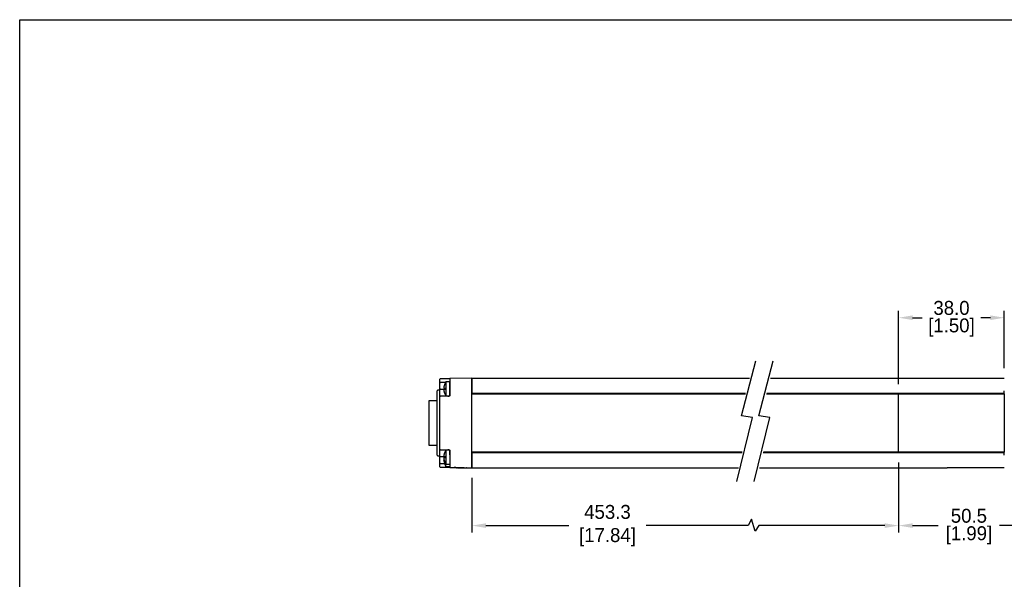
# Model space of a CAD drawing. Header units: inches. Extents: x 0 to 559, y 0 to 432.
# Tile 6 of 19: x 0 to 354, y 231 to 432. Entities that reach past the tile are written whole.
import ezdxf

# ---------------------------------------------------------------- set-up
doc = ezdxf.new("R2010")
doc.units = ezdxf.units.IN
doc.header["$LTSCALE"] = 10
doc.header["$MEASUREMENT"] = 0
doc.layers.add('DIMENSIONS', color=140, linetype='Continuous')
doc.dimstyles.get("Standard").update_dxf_attribs({"dimtxt": 5, "dimasz": 5, "dimexe": 2.5, "dimexo": 3.5, "dimgap": 1, "dimtad": 0, "dimtih": 1, "dimtoh": 1, "dimdec": 1, "dimzin": 0, "dimdsep": 46, "dimtxsty": 'Standard', "dimcen": 0, "dimadec": 0, "dimazin": 0, "dimtfac": 1, "dimtdec": 1, "dimtofl": 0, "dimtmove": 0, "dimatfit": 3, "dimfxl": 1, "dimtolj": 1, "dimtzin": 0, "dimarcsym": 0})

# ---------------------------------------------------------------- blocks, each defined once
blk = doc.blocks.new('*D11')
at = {"layer": 'DEFPOINTS', "color": 0, "transparency": 16777216}
for p in [(315.86, 324.72), (353.84, 303.05), (315.86, 297.4)]:
    blk.add_point(p, dxfattribs=at)
at = {"layer": 'DIMENSIONS', "color": 0, "lineweight": -2, "transparency": 16777216}
for p, q in [((315.86, 300.9), (315.86, 327.22)), ((353.84, 306.55), (353.84, 327.22)), ((320.86, 324.72), (324.26, 324.72)), ((348.84, 324.72), (345.43, 324.72))]:
    blk.add_line(p, q, dxfattribs=at)
at = {"layer": 'DIMENSIONS', "color": 0, "transparency": 16777216}
for points in [[(320.86, 325.56), (320.86, 323.89), (315.86, 324.72)], [(348.84, 325.56), (348.84, 323.89), (353.84, 324.72)]]:
    blk.add_solid(points, dxfattribs=at)
at = {"layer": 'DIMENSIONS', "color": 0, "transparency": 16777216, "char_height": 5, "attachment_point": 5}
for s, insert in [('\\A1;38.0', (334.85, 328.22)), ('\\A1;[1.50]', (334.85, 321.22))]:
    blk.add_mtext(s, dxfattribs=dict(at, insert=insert))
blk = doc.blocks.new('*D16')
at = {"layer": 'DEFPOINTS', "color": 0, "transparency": 16777216}
for p in [(315.86, 276.2), (366.36, 275.35), (315.86, 250.04)]:
    blk.add_point(p, dxfattribs=at)
at = {"layer": 'DIMENSIONS', "color": 0, "lineweight": -2, "transparency": 16777216}
for p, q in [((315.86, 272.7), (315.86, 247.54)), ((366.36, 271.85), (366.36, 247.54)), ((320.86, 250.04), (330.11, 250.04)), ((361.36, 250.04), (352.11, 250.04))]:
    blk.add_line(p, q, dxfattribs=at)
at = {"layer": 'DIMENSIONS', "color": 0, "transparency": 16777216}
for points in [[(320.86, 250.87), (320.86, 249.2), (315.86, 250.04)], [(361.36, 250.87), (361.36, 249.2), (366.36, 250.04)]]:
    blk.add_solid(points, dxfattribs=at)
at = {"layer": 'DIMENSIONS', "color": 0, "transparency": 16777216, "char_height": 5, "attachment_point": 5}
for s, insert in [('\\A1;50.5', (341.11, 253.54)), ('\\A1;[1.99]', (341.11, 246.54))]:
    blk.add_mtext(s, dxfattribs=dict(at, insert=insert))

msp = doc.modelspace()

# ---------------------------------------------------------------- linework, layer by layer
for p, q in [((151.02, 301.65), (151.02, 302.66)), ((151.02, 299.26), (151.02, 301.25)), ((151.21, 302.86), (154.71, 302.92)), ((153.05, 301.45), (151.22, 301.45)), ((154.49, 301.65), (153.19, 301.65)), ((153.19, 301.65), (153.19, 296.65)), ((154.49, 301.65), (154.49, 296.65)), ((154.52, 301.45), (154.49, 301.45)), ((162.52, 303.05), (154.71, 302.92)), ((162.54, 303.05), (262.29, 303.05)), ((269.87, 303.05), (333.36, 303.05)), ((333.36, 303.05), (353.36, 303.05)), ((353.36, 303.05), (353.84, 303.05)), ((150.02, 290.6), (150.02, 298.45)), ((150.82, 298.65), (150.22, 298.65)), ((151.02, 297.56), (151.02, 298.86)), ((151.21, 299.06), (152.64, 299.08)), ((152.64, 299.36), (152.64, 299.15)), ((152.64, 299.15), (152.64, 298.95)), ((152.64, 299.15), (152.64, 299.15)), ((154.52, 298.45), (154.52, 296.7)), ((162.52, 275.35), (162.52, 298.45)), ((162.54, 298.45), (162.54, 297.8)), ((162.54, 297.8), (162.54, 297.6)), ((162.54, 297.6), (260.88, 297.6)), ((162.54, 297.6), (162.54, 297.4)), ((162.54, 297.4), (260.83, 297.4)), ((162.54, 276.4), (162.54, 297.4)), ((268.41, 297.4), (353.84, 297.4)), ((268.46, 297.6), (353.84, 297.6)), ((315.86, 276.2), (315.86, 297.4)), ((353.84, 297.8), (353.84, 298.45)), ((353.84, 297.6), (353.84, 297.8)), ((353.84, 297.4), (353.84, 297.6)), ((353.84, 297.4), (353.84, 276.4)), ((147.02, 294.7), (147.02, 286.9)), ((149.82, 294.9), (147.22, 294.9)), ((151.02, 277.5), (151.02, 296.3)), ((153.19, 296.65), (154.49, 296.65)), ((153.8, 296.5), (154.32, 296.5)), ((147.02, 286.9), (147.02, 279.1)), ((150.02, 285.12), (150.02, 288.69)), ((150.02, 275.35), (150.02, 283.21)), ((147.22, 278.9), (149.82, 278.9)), ((151.02, 274.95), (151.02, 276.25)), ((154.49, 277.15), (153.19, 277.15)), ((153.19, 277.15), (153.19, 272.15)), ((154.32, 277.3), (153.8, 277.3)), ((154.49, 277.15), (154.49, 275.49)), ((154.52, 277.1), (154.52, 275.35)), ((162.54, 276.4), (162.54, 276.2)), ((259.68, 276.4), (162.54, 276.4)), ((162.54, 276.2), (162.54, 276)), ((259.64, 276.2), (162.54, 276.2)), ((162.54, 276), (162.54, 275.35)), ((353.84, 276.2), (267.21, 276.2)), ((353.84, 276.4), (267.26, 276.4)), ((353.84, 276.2), (353.84, 276.4)), ((353.84, 276), (353.84, 276.2)), ((353.84, 275.35), (353.84, 276)), ((150.22, 275.15), (150.82, 275.15)), ((151.02, 272.55), (151.02, 274.55)), ((152.49, 274.73), (151.21, 274.75)), ((152.64, 274.86), (152.64, 274.65)), ((152.64, 274.65), (152.64, 274.45)), ((152.64, 274.65), (152.64, 274.65)), ((151.02, 271.15), (151.02, 272.15)), ((154.71, 270.89), (151.21, 270.95)), ((151.22, 272.35), (152.6, 272.35)), ((152.61, 272.39), (152.61, 272.39)), ((153.19, 272.15), (154.49, 272.15)), ((153.19, 271.25), (153.19, 272.15)), ((153.19, 271.25), (154.49, 271.25)), ((154.49, 272.35), (154.52, 272.35)), ((154.71, 270.89), (155.33, 270.88)), ((155.64, 270.87), (156.65, 270.86)), ((156.95, 270.85), (157.16, 270.85)), ((157.46, 270.84), (160.18, 270.79)), ((159.54, 270.81), (157.61, 270.84)), ((160.49, 270.79), (162.52, 270.75)), ((162.54, 270.75), (258.29, 270.75)), ((265.86, 270.75), (333.36, 270.75)), ((353.36, 270.75), (333.36, 270.75)), ((353.84, 270.75), (353.36, 270.75))]:
    msp.add_line(p, q)
at = {"flags": 128}
for points in [[(152.65, 300.67), (152.65, 300.66), (152.65, 300.65)], [(152.65, 297.64), (152.65, 297.65), (152.65, 297.65)], [(152.65, 276.17), (152.65, 276.16), (152.65, 276.15)], [(152.65, 273.14), (152.65, 273.15), (152.65, 273.15)], [(156.95, 270.85), (156.93, 270.85), (156.9, 270.85), (156.85, 270.85), (156.8, 270.85), (156.74, 270.85), (156.69, 270.86), (156.66, 270.86), (156.65, 270.86)], [(157.46, 270.84), (157.44, 270.84), (157.41, 270.84), (157.36, 270.84), (157.31, 270.84), (157.25, 270.85), (157.2, 270.85), (157.17, 270.85), (157.16, 270.85)]]:
    msp.add_lwpolyline(points, dxfattribs=at)
for centre, radius, start, end in [((151.22, 302.66), 0.2, 91, 180), ((151.22, 301.65), 0.2, 180, 270), ((156.59, 299.15), 4.22, 143.681, 158.8965), ((154.72, 302.72), 0.2, 91, 180), ((150.22, 298.45), 0.2, 90, 180), ((150.82, 298.85), 0.2, 270, 0), ((151.22, 298.86), 0.2, 91, 180), ((152.46, 299.5), 0.0499, 175.0236, 269.7758), ((152.46, 298.8), 0.0499, 90.2249, 184.9767), ((156.59, 299.15), 4.22, 201.1102, 216.319), ((147.22, 294.7), 0.2, 90, 180), ((149.82, 295.1), 0.2, 270, 0), ((151.22, 296.3), 0.2, 90, 180), ((147.22, 279.1), 0.2, 180, 270), ((149.82, 278.7), 0.2, 360, 90), ((151.22, 277.5), 0.2, 180, 270), ((156.59, 274.65), 4.22, 143.681, 158.8965), ((150.22, 275.35), 0.2, 180, 270), ((150.82, 274.95), 0.2, 0, 90), ((151.22, 274.95), 0.2, 180, 269), ((152.46, 275), 0.0499, 175.0236, 269.7758), ((152.46, 274.3), 0.0499, 90.2242, 184.9764), ((152.46, 273.4), 0.0499, 90.2242, 184.9764), ((156.59, 273.75), 4.21, 186.9068, 198.9466), ((156.59, 273.75), 4.21, 164.3563, 171.1176), ((156.59, 274.65), 4.22, 201.1102, 216.319), ((151.22, 272.15), 0.2, 90, 180), ((151.22, 271.15), 0.2, 180, 269), ((156.59, 273.75), 4.22, 201.1102, 216.319), ((154.72, 271.09), 0.2, 180, 269)]:
    msp.add_arc(centre, radius, start, end)
for points, knots in [([(151.02, 301.25), (151.02, 301.27), (151.02, 301.3), (151.02, 301.35), (151.02, 301.41), (151.02, 301.47), (151.02, 301.54), (151.02, 301.59), (151.02, 301.63), (151.02, 301.65), (151.02, 301.65), (151.02, 301.65)], [0, 0, 0, 0, 0.079597, 0.159223, 0.240129, 0.368602, 0.500069, 0.628543, 0.760011, 0.879282, 1, 1, 1, 1]), ([(154.52, 302.72), (154.52, 302.72), (154.52, 302.67), (154.52, 302.44), (154.52, 302.28), (154.52, 301.9), (154.52, 301.76), (154.52, 301.41), (154.52, 301.21), (154.52, 300.84), (154.52, 300.71), (154.52, 300.41), (154.52, 300.24), (154.52, 299.87), (154.52, 299.65), (154.52, 299.26), (154.52, 299.12), (154.52, 298.88), (154.52, 298.8), (154.52, 298.63), (154.52, 298.54), (154.52, 298.45)], [0, 0, 0, 0, 0.25, 0.25, 0.5, 0.5, 0.625, 0.625, 0.75, 0.75, 0.8125, 0.8125, 0.875, 0.875, 0.9375, 0.9375, 0.96875, 0.96875, 0.984375, 0.984375, 1, 1, 1, 1]), ([(162.52, 303.05), (162.52, 303.05), (162.52, 303.03), (162.52, 302.92), (162.52, 302.84), (162.52, 302.62), (162.52, 302.48), (162.52, 302.13), (162.52, 301.93), (162.52, 301.48), (162.52, 301.23), (162.52, 300.71), (162.52, 300.43), (162.52, 299.86), (162.52, 299.58), (162.52, 299.01), (162.52, 298.72), (162.52, 298.45)], [0, 0, 0, 0, 0.125, 0.125, 0.25, 0.25, 0.375, 0.375, 0.5, 0.5, 0.625, 0.625, 0.75, 0.75, 0.875, 0.875, 1, 1, 1, 1]), ([(162.54, 298.45), (162.54, 298.72), (162.54, 299.01), (162.54, 299.58), (162.54, 299.86), (162.54, 300.43), (162.54, 300.71), (162.54, 301.23), (162.54, 301.48), (162.54, 301.93), (162.54, 302.13), (162.54, 302.48), (162.54, 302.62), (162.54, 302.84), (162.54, 302.92), (162.54, 303.03), (162.54, 303.05), (162.54, 303.05)], [0, 0, 0, 0, 0.125, 0.125, 0.25, 0.25, 0.375, 0.375, 0.5, 0.5, 0.625, 0.625, 0.75, 0.75, 0.875, 0.875, 1, 1, 1, 1]), ([(151.02, 298.86), (151.02, 298.86), (151.02, 298.86), (151.02, 298.87), (151.02, 298.9), (151.02, 298.95), (151.02, 299.03), (151.02, 299.1), (151.02, 299.18), (151.02, 299.23), (151.02, 299.26)], [0, 0, 0, 0, 0.08235, 0.165266, 0.250158, 0.498961, 0.622695, 0.749624, 0.874293, 1, 1, 1, 1]), ([(151.02, 296.3), (151.02, 296.3), (151.02, 296.31), (151.02, 296.32), (151.02, 296.35), (151.02, 296.4), (151.02, 296.48), (151.02, 296.63), (151.02, 296.81), (151.02, 297.03), (151.02, 297.28), (151.02, 297.47), (151.02, 297.56)], [0, 0, 0, 0, 0.0618658, 0.1235849, 0.1853257, 0.2472562, 0.373562, 0.5000415, 0.6263473, 0.7528268, 0.8763702, 1, 1, 1, 1]), ([(152.41, 299.66), (152.41, 299.65), (152.41, 299.63), (152.4, 299.59), (152.4, 299.55), (152.4, 299.52), (152.4, 299.51), (152.41, 299.51), (152.41, 299.51)], [0, 0, 0, 0, 0.126034, 0.250927, 0.500548, 0.749753, 0.873949, 1, 1, 1, 1]), ([(152.41, 298.8), (152.41, 298.8), (152.4, 298.8), (152.4, 298.79), (152.4, 298.76), (152.4, 298.72), (152.41, 298.68), (152.41, 298.66), (152.41, 298.65)], [0, 0, 0, 0, 0.125856, 0.250948, 0.500631, 0.749818, 0.873858, 1, 1, 1, 1]), ([(152.61, 300.52), (152.59, 300.47), (152.56, 300.37), (152.52, 300.23), (152.48, 300.06), (152.44, 299.87), (152.42, 299.72), (152.41, 299.66)], [0, 0, 0, 0, 0.1854904, 0.352159, 0.5000171, 0.7789162, 1, 1, 1, 1]), ([(152.41, 299.51), (152.42, 299.51), (152.44, 299.51), (152.48, 299.51), (152.53, 299.51), (152.58, 299.51), (152.6, 299.51)], [0, 0, 0, 0, 0.221599, 0.499999, 0.7288, 1, 1, 1, 1]), ([(152.6, 298.8), (152.58, 298.8), (152.55, 298.8), (152.51, 298.8), (152.47, 298.8), (152.44, 298.8), (152.42, 298.8), (152.41, 298.8)], [0, 0, 0, 0, 0.18549, 0.352157, 0.500017, 0.778392, 1, 1, 1, 1]), ([(152.41, 298.65), (152.42, 298.58), (152.44, 298.44), (152.48, 298.23), (152.54, 298), (152.58, 297.86), (152.61, 297.79)], [0, 0, 0, 0, 0.221076, 0.499999, 0.7288, 1, 1, 1, 1]), ([(152.6, 299.51), (152.61, 299.51), (152.61, 299.51), (152.63, 299.49), (152.64, 299.46), (152.65, 299.42), (152.65, 299.38), (152.65, 299.36)], [0, 0, 0, 0, 0.170356, 0.333676, 0.500643, 0.753315, 1, 1, 1, 1]), ([(152.65, 298.95), (152.65, 298.94), (152.65, 298.91), (152.64, 298.87), (152.63, 298.84), (152.62, 298.81), (152.61, 298.8), (152.6, 298.8)], [0, 0, 0, 0, 0.167847, 0.331179, 0.500514, 0.750364, 1, 1, 1, 1]), ([(152.65, 300.67), (152.65, 300.67), (152.65, 300.67), (152.65, 300.65), (152.64, 300.62), (152.63, 300.58), (152.61, 300.54), (152.61, 300.52)], [0, 0, 0, 0, 0.167726, 0.331032, 0.500523, 0.750388, 1, 1, 1, 1]), ([(152.61, 297.79), (152.61, 297.77), (152.62, 297.75), (152.63, 297.71), (152.64, 297.68), (152.65, 297.64), (152.65, 297.64), (152.65, 297.64)], [0, 0, 0, 0, 0.170315, 0.333633, 0.500634, 0.75346, 1, 1, 1, 1]), ([(152.65, 297.66), (152.65, 297.66), (152.64, 297.66), (152.64, 297.65), (152.65, 297.64), (152.65, 297.64)], [0, 0, 0, 0, 0.231516, 0.632543, 1, 1, 1, 1]), ([(152.65, 299.45), (152.66, 299.45), (152.67, 299.44), (152.69, 299.41), (152.69, 299.38), (152.69, 299.35)], [0, 0, 0, 0, 0.5, 0.5, 1, 1, 1, 1]), ([(152.69, 298.95), (152.69, 298.93), (152.69, 298.9), (152.67, 298.86), (152.66, 298.85), (152.65, 298.85)], [0, 0, 0, 0, 0.5, 0.5, 1, 1, 1, 1]), ([(154.31, 299.11), (154.33, 299.11), (154.38, 299.11), (154.45, 299.11), (154.49, 299.11), (154.52, 299.11)], [0, 0, 0, 0, 0.287806, 0.590398, 1, 1, 1, 1]), ([(150.04, 292.62), (150.04, 292.62), (150.04, 292.64), (150.04, 292.77), (150.04, 293.05), (150.04, 293.52), (150.04, 293.97), (150.04, 294.37), (150.04, 294.68), (150.04, 294.96), (150.04, 295.21), (150.04, 295.4), (150.04, 295.57), (150.04, 295.6), (150.04, 295.62)], [0, 0, 0, 0, 0.068655, 0.135868, 0.259946, 0.368539, 0.487177, 0.552579, 0.620476, 0.689423, 0.757841, 0.824219, 0.887303, 1, 1, 1, 1]), ([(153.8, 296.5), (153.62, 296.5), (153.45, 296.5), (153.15, 296.5), (153.02, 296.5), (152.67, 296.5), (152.49, 296.5), (152.18, 296.5), (152.05, 296.5), (151.83, 296.5), (151.74, 296.5), (151.5, 296.5), (151.39, 296.5), (151.25, 296.5), (151.22, 296.5), (151.22, 296.5)], [0, 0, 0, 0, 0.0625, 0.0625, 0.125, 0.125, 0.25, 0.25, 0.375, 0.375, 0.5, 0.5, 0.75, 0.75, 1, 1, 1, 1]), ([(154.52, 296.7), (154.52, 296.65), (154.49, 296.6), (154.42, 296.53), (154.37, 296.5), (154.32, 296.5)], [0, 0, 0, 0, 0.5, 0.5, 1, 1, 1, 1]), ([(150.02, 288.69), (150.02, 288.74), (150.02, 288.85), (150.02, 289.03), (150.02, 289.21), (150.02, 289.39), (150.02, 289.62), (150.02, 289.91), (150.02, 290.24), (150.02, 290.48), (150.02, 290.6)], [0, 0, 0, 0, 0.100154, 0.200048, 0.299868, 0.399801, 0.500034, 0.666779, 0.833145, 1, 1, 1, 1]), ([(150.04, 285.4), (150.04, 285.41), (150.04, 285.42), (150.04, 285.56), (150.04, 285.84), (150.04, 286.3), (150.04, 286.76), (150.04, 287.16), (150.04, 287.47), (150.04, 287.75), (150.04, 288), (150.04, 288.19), (150.04, 288.36), (150.04, 288.39), (150.04, 288.4)], [0, 0, 0, 0, 0.068655, 0.135868, 0.259946, 0.368539, 0.487177, 0.552579, 0.620475, 0.689423, 0.757841, 0.824219, 0.887303, 1, 1, 1, 1]), ([(150.02, 283.21), (150.02, 283.28), (150.02, 283.42), (150.02, 283.63), (150.02, 283.83), (150.02, 284.03), (150.02, 284.27), (150.02, 284.54), (150.02, 284.84), (150.02, 285.03), (150.02, 285.12)], [0, 0, 0, 0, 0.100154, 0.200048, 0.299868, 0.399801, 0.500034, 0.666779, 0.833145, 1, 1, 1, 1]), ([(151.02, 276.25), (151.02, 276.3), (151.02, 276.39), (151.02, 276.53), (151.02, 276.65), (151.02, 276.82), (151.02, 277), (151.02, 277.18), (151.02, 277.33), (151.02, 277.43), (151.02, 277.49), (151.02, 277.5), (151.02, 277.5)], [0, 0, 0, 0, 0.061866, 0.123585, 0.185326, 0.247256, 0.373562, 0.500041, 0.626347, 0.752827, 0.87637, 1, 1, 1, 1]), ([(151.22, 277.3), (151.22, 277.3), (151.25, 277.3), (151.39, 277.3), (151.5, 277.3), (151.74, 277.3), (151.83, 277.3), (152.05, 277.3), (152.18, 277.3), (152.49, 277.3), (152.67, 277.3), (153.02, 277.3), (153.15, 277.3), (153.45, 277.3), (153.62, 277.3), (153.8, 277.3)], [0, 0, 0, 0, 0.25, 0.25, 0.5, 0.5, 0.625, 0.625, 0.75, 0.75, 0.875, 0.875, 0.9375, 0.9375, 1, 1, 1, 1]), ([(152.61, 276.02), (152.59, 275.97), (152.56, 275.87), (152.52, 275.73), (152.48, 275.56), (152.44, 275.37), (152.42, 275.22), (152.41, 275.16)], [0, 0, 0, 0, 0.18549, 0.352159, 0.500017, 0.778916, 1, 1, 1, 1]), ([(152.65, 276.17), (152.65, 276.17), (152.65, 276.17), (152.65, 276.15), (152.64, 276.12), (152.63, 276.08), (152.61, 276.04), (152.61, 276.02)], [0, 0, 0, 0, 0.1677258, 0.3310323, 0.5005225, 0.7503882, 1, 1, 1, 1]), ([(154.32, 277.3), (154.37, 277.3), (154.42, 277.28), (154.49, 277.21), (154.52, 277.16), (154.52, 277.1)], [0, 0, 0, 0, 0.5, 0.5, 1, 1, 1, 1]), ([(151.02, 274.55), (151.02, 274.57), (151.02, 274.6), (151.02, 274.65), (151.02, 274.71), (151.02, 274.77), (151.02, 274.84), (151.02, 274.89), (151.02, 274.92), (151.02, 274.95), (151.02, 274.95), (151.02, 274.95)], [0, 0, 0, 0, 0.082811, 0.16575, 0.250229, 0.374071, 0.500582, 0.623288, 0.750311, 0.875158, 1, 1, 1, 1]), ([(151.02, 272.15), (151.02, 272.15), (151.02, 272.16), (151.02, 272.17), (151.02, 272.18), (151.02, 272.22), (151.02, 272.27), (151.02, 272.33), (151.02, 272.4), (151.02, 272.48), (151.02, 272.53), (151.02, 272.55)], [0, 0, 0, 0, 0.079597, 0.159223, 0.240129, 0.368602, 0.500069, 0.628543, 0.760011, 0.879282, 1, 1, 1, 1]), ([(152.41, 275.16), (152.41, 275.15), (152.41, 275.13), (152.4, 275.09), (152.4, 275.05), (152.4, 275.02), (152.4, 275.01), (152.41, 275.01), (152.41, 275.01)], [0, 0, 0, 0, 0.126034, 0.250927, 0.500548, 0.749753, 0.873949, 1, 1, 1, 1]), ([(152.41, 274.3), (152.41, 274.3), (152.4, 274.3), (152.4, 274.29), (152.4, 274.26), (152.4, 274.22), (152.41, 274.18), (152.41, 274.16), (152.41, 274.15)], [0, 0, 0, 0, 0.125856, 0.250948, 0.500631, 0.749818, 0.873858, 1, 1, 1, 1]), ([(152.41, 273.25), (152.4, 273.29), (152.4, 273.33), (152.4, 273.38), (152.4, 273.4), (152.41, 273.4)], [0, 0, 0, 0, 0.5, 0.5, 1, 1, 1, 1]), ([(152.41, 275.01), (152.42, 275.01), (152.44, 275.01), (152.48, 275.01), (152.53, 275.01), (152.58, 275.01), (152.6, 275.01)], [0, 0, 0, 0, 0.221599, 0.499999, 0.7288, 1, 1, 1, 1]), ([(152.6, 274.3), (152.58, 274.3), (152.55, 274.3), (152.51, 274.3), (152.47, 274.3), (152.44, 274.3), (152.42, 274.3), (152.41, 274.3)], [0, 0, 0, 0, 0.18549, 0.352157, 0.500017, 0.778392, 1, 1, 1, 1]), ([(152.41, 274.15), (152.42, 274.08), (152.44, 273.94), (152.48, 273.73), (152.54, 273.5), (152.58, 273.36), (152.61, 273.29)], [0, 0, 0, 0, 0.221076, 0.499999, 0.7288, 1, 1, 1, 1]), ([(152.6, 275.01), (152.61, 275.01), (152.61, 275.01), (152.63, 274.99), (152.64, 274.96), (152.65, 274.92), (152.65, 274.88), (152.65, 274.86)], [0, 0, 0, 0, 0.170356, 0.333676, 0.500643, 0.753315, 1, 1, 1, 1]), ([(152.65, 274.45), (152.65, 274.44), (152.65, 274.41), (152.64, 274.37), (152.63, 274.34), (152.62, 274.31), (152.61, 274.3), (152.6, 274.3)], [0, 0, 0, 0, 0.167847, 0.331179, 0.500514, 0.750364, 1, 1, 1, 1]), ([(152.61, 273.29), (152.61, 273.27), (152.62, 273.25), (152.63, 273.21), (152.64, 273.18), (152.65, 273.14), (152.65, 273.14), (152.65, 273.14)], [0, 0, 0, 0, 0.170315, 0.333633, 0.500634, 0.75346, 1, 1, 1, 1]), ([(152.65, 273.16), (152.65, 273.16), (152.64, 273.16), (152.64, 273.15), (152.65, 273.14), (152.65, 273.14)], [0, 0, 0, 0, 0.231509, 0.632555, 1, 1, 1, 1]), ([(152.65, 274.95), (152.66, 274.95), (152.67, 274.94), (152.69, 274.91), (152.69, 274.88), (152.69, 274.85)], [0, 0, 0, 0, 0.5, 0.5, 1, 1, 1, 1]), ([(152.69, 274.45), (152.69, 274.43), (152.69, 274.4), (152.67, 274.36), (152.66, 274.35), (152.65, 274.35)], [0, 0, 0, 0, 0.5, 0.5, 1, 1, 1, 1]), ([(154.52, 275.35), (154.52, 275.18), (154.52, 275), (154.52, 274.69), (154.52, 274.54), (154.52, 274.28), (154.52, 274.17), (154.52, 273.95), (154.52, 273.85), (154.52, 273.56), (154.52, 273.4), (154.52, 273.1), (154.52, 272.97), (154.52, 272.6), (154.52, 272.4), (154.52, 272.05), (154.52, 271.91), (154.52, 271.53), (154.52, 271.36), (154.52, 271.14), (154.52, 271.09), (154.52, 271.09)], [0, 0, 0, 0, 0.03125, 0.03125, 0.0625, 0.0625, 0.09375, 0.09375, 0.125, 0.125, 0.1875, 0.1875, 0.25, 0.25, 0.375, 0.375, 0.5, 0.5, 0.75, 0.75, 1, 1, 1, 1]), ([(162.52, 275.35), (162.52, 275.08), (162.52, 274.8), (162.52, 274.23), (162.52, 273.94), (162.52, 273.38), (162.52, 273.1), (162.52, 272.57), (162.52, 272.33), (162.52, 271.88), (162.52, 271.68), (162.52, 271.33), (162.52, 271.19), (162.52, 270.96), (162.52, 270.88), (162.52, 270.78), (162.52, 270.75), (162.52, 270.75)], [0, 0, 0, 0, 0.125, 0.125, 0.25, 0.25, 0.375, 0.375, 0.5, 0.5, 0.625, 0.625, 0.75, 0.75, 0.875, 0.875, 1, 1, 1, 1]), ([(162.54, 270.75), (162.54, 270.75), (162.54, 270.78), (162.54, 270.88), (162.54, 270.96), (162.54, 271.19), (162.54, 271.33), (162.54, 271.68), (162.54, 271.88), (162.54, 272.33), (162.54, 272.57), (162.54, 273.1), (162.54, 273.38), (162.54, 273.94), (162.54, 274.23), (162.54, 274.8), (162.54, 275.08), (162.54, 275.35)], [0, 0, 0, 0, 0.125, 0.125, 0.25, 0.25, 0.375, 0.375, 0.5, 0.5, 0.625, 0.625, 0.75, 0.75, 0.875, 0.875, 1, 1, 1, 1]), ([(152.61, 272.39), (152.61, 272.37), (152.62, 272.35), (152.63, 272.31), (152.64, 272.28), (152.65, 272.24), (152.65, 272.24), (152.65, 272.24)], [0, 0, 0, 0, 0.1703149, 0.3336327, 0.500634, 0.7534599, 1, 1, 1, 1]), ([(152.65, 272.26), (152.65, 272.26), (152.64, 272.26), (152.64, 272.25), (152.65, 272.24), (152.65, 272.24)], [0, 0, 0, 0, 0.2315125, 0.6325741, 1, 1, 1, 1]), ([(155.29, 270.88), (155.28, 270.89), (155.25, 270.89), (155.49, 270.9), (155.99, 270.92), (156.74, 270.94), (157.42, 270.94), (158.11, 270.93), (158.81, 270.91), (159.6, 270.87), (160.19, 270.83), (160.53, 270.8), (160.53, 270.8), (160.53, 270.79)], [0, 0, 0, 0, 0.034502, 0.141753, 0.249072, 0.356509, 0.463911, 0.5, 0.607232, 0.714457, 0.821801, 0.929247, 1, 1, 1, 1]), ([(155.58, 270.88), (155.58, 270.88), (155.54, 270.88), (155.73, 270.89), (156.16, 270.91), (156.81, 270.92), (157.43, 270.92), (158.06, 270.91), (158.7, 270.89), (159.41, 270.86), (159.93, 270.83), (160.23, 270.8), (160.23, 270.8), (160.23, 270.8)], [0, 0, 0, 0, 0.025027, 0.1323, 0.239625, 0.347048, 0.454451, 0.500004, 0.607258, 0.714509, 0.821855, 0.929288, 1, 1, 1, 1]), ([(156.14, 270.87), (156.14, 270.87), (156.14, 270.87), (156.14, 270.87), (156.15, 270.87), (156.16, 270.87), (156.17, 270.87), (156.18, 270.87), (156.19, 270.87), (156.21, 270.87), (156.22, 270.87), (156.24, 270.87), (156.25, 270.87), (156.26, 270.87), (156.28, 270.87), (156.29, 270.87), (156.3, 270.87), (156.32, 270.87), (156.34, 270.87), (156.35, 270.87), (156.37, 270.87), (156.38, 270.87), (156.39, 270.87), (156.4, 270.87), (156.41, 270.87), (156.42, 270.87), (156.43, 270.87), (156.43, 270.87), (156.43, 270.87), (156.44, 270.87), (156.44, 270.87)], [-0.000234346, -0.000234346, -0.000234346, -0.000234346, -0.0001839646, -0.0001839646, -0.0001839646, -0.0001335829, -0.0001335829, -0.0001335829, -0.0000832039, -0.0000832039, -0.0000832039, -0.0000328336, -0.0000328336, -0.0000328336, 0, 0, 0, 0.000050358, 0.000050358, 0.000050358, 0.0001007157, 0.0001007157, 0.0001007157, 0.0001510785, 0.0001510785, 0.0001510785, 0.0002014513, 0.0002014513, 0.0002014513, 0.0002343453, 0.0002343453, 0.0002343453, 0.0002343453]), ([(156.44, 270.86), (156.44, 270.86), (156.43, 270.86), (156.43, 270.86), (156.42, 270.86), (156.41, 270.86), (156.4, 270.86), (156.39, 270.86), (156.38, 270.86), (156.37, 270.86), (156.35, 270.86), (156.34, 270.86), (156.32, 270.86), (156.31, 270.86), (156.3, 270.86), (156.29, 270.86), (156.27, 270.86), (156.25, 270.86), (156.24, 270.86), (156.22, 270.86), (156.21, 270.86), (156.19, 270.86), (156.18, 270.86), (156.17, 270.86), (156.16, 270.86), (156.15, 270.86), (156.14, 270.86), (156.14, 270.87), (156.14, 270.87), (156.14, 270.87), (156.14, 270.87)], [-0.0002343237, -0.0002343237, -0.0002343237, -0.0002343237, -0.0001839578, -0.0001839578, -0.0001839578, -0.0001335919, -0.0001335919, -0.0001335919, -0.0000832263, -0.0000832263, -0.0000832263, -0.0000328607, -0.0000328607, -0.0000328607, 0, 0, 0, 0.0000503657, 0.0000503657, 0.0000503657, 0.0001007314, 0.0001007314, 0.0001007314, 0.000151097, 0.000151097, 0.000151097, 0.0002014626, 0.0002014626, 0.0002014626, 0.0002343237, 0.0002343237, 0.0002343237, 0.0002343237]), ([(156.14, 270.87), (156.14, 270.87), (156.14, 270.87), (156.14, 270.87), (156.14, 270.87)], [0, 0, 0, 0, 0.499744, 1, 1, 1, 1]), ([(156.44, 270.86), (156.44, 270.86), (156.44, 270.86), (156.44, 270.87), (156.44, 270.87)], [0, 0, 0, 0, 0.500254, 1, 1, 1, 1]), ([(156.65, 270.88), (156.65, 270.88), (156.65, 270.88), (156.65, 270.88), (156.66, 270.88), (156.67, 270.88), (156.68, 270.88), (156.69, 270.88), (156.7, 270.88), (156.72, 270.88), (156.73, 270.88), (156.75, 270.88), (156.76, 270.88), (156.77, 270.88), (156.79, 270.88), (156.8, 270.88), (156.81, 270.88), (156.83, 270.88), (156.85, 270.88), (156.86, 270.88), (156.88, 270.88), (156.89, 270.88), (156.9, 270.88), (156.91, 270.88), (156.92, 270.88), (156.93, 270.87), (156.94, 270.87), (156.94, 270.87), (156.95, 270.87), (156.95, 270.87), (156.95, 270.87)], [-0.0002343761, -0.0002343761, -0.0002343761, -0.0002343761, -0.0001839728, -0.0001839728, -0.0001839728, -0.000133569, -0.000133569, -0.000133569, -0.0000831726, -0.0000831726, -0.0000831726, -0.0000327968, -0.0000327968, -0.0000327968, 0, 0, 0, 0.0000503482, 0.0000503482, 0.0000503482, 0.0001006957, 0.0001006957, 0.0001006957, 0.0001510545, 0.0001510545, 0.0001510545, 0.000201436, 0.000201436, 0.000201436, 0.0002343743, 0.0002343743, 0.0002343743, 0.0002343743]), ([(157.16, 270.89), (157.16, 270.89), (157.16, 270.89), (157.17, 270.89), (157.17, 270.89), (157.18, 270.89), (157.19, 270.89), (157.2, 270.89), (157.21, 270.89), (157.23, 270.89), (157.24, 270.89), (157.26, 270.89), (157.27, 270.89), (157.28, 270.89), (157.3, 270.89), (157.31, 270.89), (157.32, 270.89), (157.34, 270.89), (157.36, 270.89), (157.37, 270.89), (157.39, 270.89), (157.4, 270.89), (157.41, 270.89), (157.42, 270.88), (157.43, 270.88), (157.44, 270.88), (157.45, 270.88), (157.45, 270.88), (157.46, 270.88), (157.46, 270.88), (157.46, 270.88)], [0, 0, 0, 0, 0.0000504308, 0.0000504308, 0.0000504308, 0.0001008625, 0.0001008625, 0.0001008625, 0.0001512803, 0.0001512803, 0.0001512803, 0.0002016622, 0.0002016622, 0.0002016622, 0.0002344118, 0.0002344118, 0.0002344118, 0.000284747, 0.000284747, 0.000284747, 0.000335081, 0.000335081, 0.000335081, 0.000385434, 0.000385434, 0.000385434, 0.0004358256, 0.0004358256, 0.0004358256, 0.0004688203, 0.0004688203, 0.0004688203, 0.0004688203]), ([(157.46, 270.85), (157.46, 270.85), (157.46, 270.85), (157.46, 270.85), (157.47, 270.85), (157.48, 270.85), (157.49, 270.85), (157.5, 270.85), (157.51, 270.85), (157.53, 270.85), (157.54, 270.85), (157.56, 270.85), (157.57, 270.84), (157.58, 270.84), (157.59, 270.84), (157.61, 270.84)], [0, 0, 0, 0, 0.0000503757, 0.0000503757, 0.0000503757, 0.0001007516, 0.0001007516, 0.0001007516, 0.0001511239, 0.0001511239, 0.0001511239, 0.0002014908, 0.0002014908, 0.0002014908, 0.0002343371, 0.0002343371, 0.0002343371, 0.0002343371]), ([(157.61, 270.84), (157.59, 270.84), (157.57, 270.84), (157.56, 270.84), (157.54, 270.84), (157.53, 270.84), (157.51, 270.84), (157.5, 270.84), (157.49, 270.84), (157.48, 270.84), (157.47, 270.84), (157.46, 270.84), (157.46, 270.84), (157.46, 270.84), (157.46, 270.84), (157.46, 270.84)], [0, 0, 0, 0, 0.0000503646, 0.0000503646, 0.0000503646, 0.0001007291, 0.0001007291, 0.0001007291, 0.0001510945, 0.0001510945, 0.0001510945, 0.0002014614, 0.0002014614, 0.0002014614, 0.0002343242, 0.0002343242, 0.0002343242, 0.0002343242]), ([(159.54, 270.81), (159.55, 270.81), (159.57, 270.81), (159.59, 270.81), (159.6, 270.81), (159.62, 270.81), (159.63, 270.81), (159.64, 270.81), (159.65, 270.81), (159.66, 270.81), (159.67, 270.81), (159.68, 270.81), (159.68, 270.81), (159.68, 270.81), (159.69, 270.81), (159.69, 270.81), (159.69, 270.81), (159.68, 270.81), (159.68, 270.81), (159.67, 270.81), (159.66, 270.81), (159.65, 270.81), (159.64, 270.81), (159.63, 270.81), (159.62, 270.81), (159.6, 270.81), (159.58, 270.81), (159.57, 270.81), (159.56, 270.81), (159.55, 270.81), (159.54, 270.81)], [-0.0002343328, -0.0002343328, -0.0002343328, -0.0002343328, -0.0001839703, -0.0001839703, -0.0001839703, -0.000133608, -0.000133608, -0.000133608, -0.0000832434, -0.0000832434, -0.0000832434, -0.0000328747, -0.0000328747, -0.0000328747, 0, 0, 0, 0.0000503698, 0.0000503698, 0.0000503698, 0.0001007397, 0.0001007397, 0.0001007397, 0.0001511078, 0.0001511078, 0.0001511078, 0.0002014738, 0.0002014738, 0.0002014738, 0.0002343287, 0.0002343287, 0.0002343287, 0.0002343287])]:
    msp.add_open_spline(points, degree=3, knots=knots)
for points in [[(152.46, 299.45), (152.49, 299.45), (152.56, 299.45), (152.65, 299.45)], [(152.65, 298.85), (152.56, 298.85), (152.49, 298.85), (152.46, 298.85)], [(152.41, 273.4), (152.44, 273.4), (152.51, 273.4), (152.6, 273.4)], [(152.46, 274.95), (152.49, 274.95), (152.56, 274.95), (152.65, 274.95)], [(152.65, 274.35), (152.56, 274.35), (152.49, 274.35), (152.46, 274.35)], [(156.65, 270.88), (156.65, 270.86), (156.65, 270.86), (156.65, 270.86)], [(157.16, 270.85), (157.16, 270.85), (157.16, 270.86), (157.16, 270.89)], [(157.46, 270.88), (157.46, 270.87), (157.46, 270.86), (157.46, 270.85)], [(160.54, 270.79), (160.53, 270.79), (160.51, 270.79), (160.49, 270.79)]]:
    msp.add_open_spline(points, degree=3)
at = {"layer": 'DEFPOINTS'}
msp.add_lwpolyline([(558.8, 0), (0, 0), (0, 431.8), (558.8, 431.8)], close=True, dxfattribs=at)
at = {"layer": 'DIMENSIONS'}
for p, q in [((259.44, 289.51), (264.54, 309.28)), ((265.63, 289.51), (270.73, 309.28)), ((257.73, 265.89), (263.4, 288.82)), ((263.4, 288.82), (259.44, 289.51)), ((263.91, 265.89), (269.59, 288.82)), ((269.59, 288.82), (265.63, 289.51)), ((315.86, 272.7), (315.86, 247.54)), ((162.54, 267.25), (162.54, 247.54)), ((167.54, 250.04), (197.3, 250.04))]:
    msp.add_line(p, q, dxfattribs=at)
msp.add_lwpolyline([(310.86, 250.04), (265.63, 250.04), (264.27, 248.01), (263.04, 252.35), (261.8, 250.04), (225.13, 250.04)], dxfattribs=at)
for points in [[(167.54, 250.87), (167.54, 249.2), (162.54, 250.04)], [(310.86, 250.87), (310.86, 249.2), (315.86, 250.04)]]:
    msp.add_solid(points, dxfattribs=at)

# ---------------------------------------------------------------- texts
at = {"layer": 'DIMENSIONS', "insert": (211.22, 250.04), "char_height": 5, "attachment_point": 5}
msp.add_mtext('\\A1;453.3\\P[17.84]', dxfattribs=at)

# ---------------------------------------------------------------- dimensions: what is measured, and where the dimension line sits
at = {"layer": 'DIMENSIONS'}
for base, p1, p2, picture, middle in [((315.86, 324.72), (353.84, 303.05), (315.86, 297.4), '*D11', (334.85, 324.72)), ((315.86, 250.04), (366.36, 275.35), (315.86, 276.2), '*D16', (341.11, 250.04))]:
    dim = msp.add_linear_dim(base=base, p1=p1, p2=p2, dimstyle='Standard', override={"dimpost": '\\X'}, dxfattribs=at)
    dim.commit()
    dim.dimension.update_dxf_attribs({"geometry": picture, "text_midpoint": middle})

doc.saveas('drawing.dxf')
